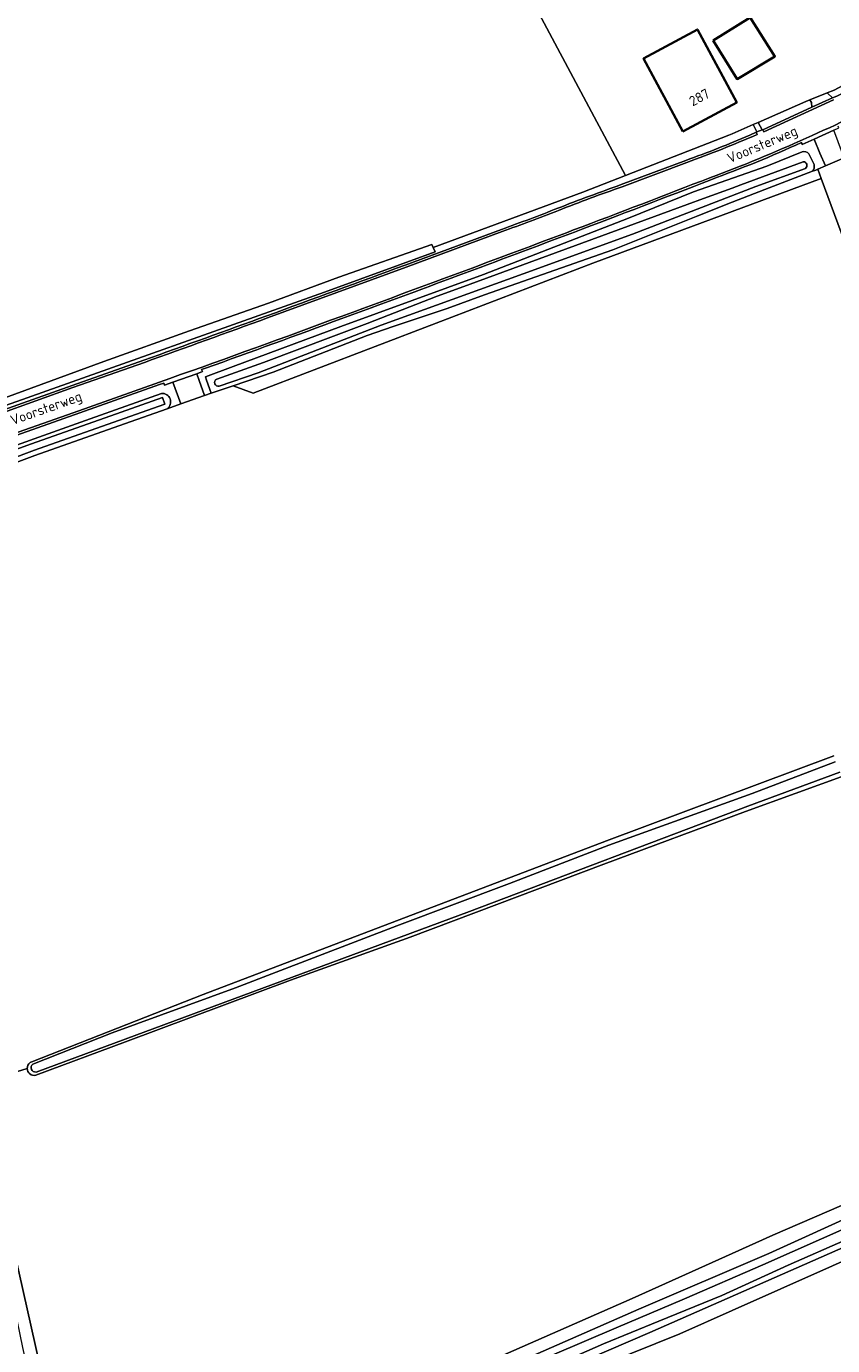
# Model space of a CAD drawing. Extents: x 199200 to 204075, y 460125 to 464703.
# Tile 39 of 174: x 201873 to 202018, y 462242 to 462479. Entities that reach past the tile are written whole.
import ezdxf
from ezdxf.enums import TextEntityAlignment as Align

# ---------------------------------------------------------------- set-up
doc = ezdxf.new("R2010")
doc.units = 0
for name, color, linetype, lineweight in [('B-WE-GR-BOS_LOOF-GV', 40, 'Continuous', 13), ('B-WE-GR-BOUWLAND-GV', 80, 'Continuous', 13), ('B-WE-GR-GRAS-GV', 60, 'Continuous', 13), ('B-WE-OG-BEBOUWING-GV', 7, 'Continuous', 35), ('B-WE-OG-BEBOUWING-T18', 10, 'Continuous', 18), ('B-WE-OG-TERREIN_CULTUURSCHEIDING-GV', 7, 'Continuous', 18), ('B-WE-OG-TERREIN_ERF-GV', 7, 'Continuous', 18), ('B-WE-OG-TOPOGRAFIE-T18', 10, 'Continuous', 18), ('B-WE-OG-WATER_GREPPEL-GV', 160, 'Continuous', 18), ('B-WE-OG-WATER_SLOOT-GV', 120, 'Continuous', 18), ('B-WE-VH-ONVERHARD-GV', 252, 'Continuous', 18), ('B-WE-VH-VERHARDING_ASFALT-GV', 252, 'Continuous', 18), ('B-WE-VH-VERHARDING_BETONSTRAATSTEEN-GV', 252, 'Continuous', 18), ('B-WE-VH-VERHARDING_GRASBETONSTEEN-GV', 70, 'Continuous', 18), ('B-WE-VH-VERHARDING_PUIN-GV', 252, 'Continuous', 18)]:
    doc.layers.add(name, color=color, linetype=linetype, lineweight=lineweight)
doc.styles.add('NLCS-ISO-M1000-T18', font='NLCS-ISO.ttf', dxfattribs={"height": 1.8})

msp = doc.modelspace()

# ---------------------------------------------------------------- linework, layer by layer
at = {"layer": 'B-WE-GR-BOS_LOOF-GV', "flags": 128}
msp.add_lwpolyline([(202045.28, 462465.973), (202045.292, 462465.949), (202043.668, 462465.021), (202041.471, 462463.98), (202036.961, 462462.13), (202030.485, 462459.354), (202024.355, 462456.926), (202022.505, 462456.232), (202021.193, 462455.667), (202020.794, 462455.498), (202020.06, 462455.187), (202016.721, 462453.77), (202015.344, 462453.177), (202015.958, 462451.516), (202029.702, 462414.313), (202031.02, 462417.311), (202033.634, 462422.187), (202037.749, 462428.581), (202052.393, 462452.038), (202069.094, 462474.917), (202068.903, 462474.96), (202065.907, 462475.377), (202064.123, 462475.228)], dxfattribs=at)
at = {"layer": 'B-WE-GR-BOUWLAND-GV', "flags": 128}
msp.add_lwpolyline([(201816.384, 462471.654), (201819.315, 462462.918), (201826.145, 462444.026), (201833.808, 462422.559), (201839.31, 462407.127), (201840.683, 462401.961), (201842.048, 462402.195), (201845.039, 462403.243), (201852.033, 462405.8), (201864.648, 462410.413), (201887.198, 462418.648), (201902.561, 462424.164), (201916.725, 462429.133), (201929.384, 462433.763), (201946.074, 462439.646), (201946.307, 462439.135), (201973.15, 462449.054), (201980.822, 462452.037), (201961.085, 462489.077)], dxfattribs=at)
at = {"layer": 'B-WE-GR-GRAS-GV', "flags": 128}
msp.add_lwpolyline([(201910.428, 462414.307), (201913.999, 462412.934), (201946.842, 462425.514), (201974.947, 462436.316), (202015.958, 462451.516), (202015.344, 462453.177), (202014.977, 462453.019), (202014.422, 462452.808), (202005.841, 462449.549), (202000, 462447.247), (201993.814, 462444.808), (201978.549, 462438.679), (201955.535, 462430.583), (201948.828, 462428.155), (201939.113, 462424.917), (201934.487, 462423.298), (201917.603, 462416.706)], close=True, dxfattribs=at)
for points in [[(202020.483, 462347.137), (202026.618, 462349.351), (202026.376, 462350.571), (202025.315, 462358.604), (202024.748, 462366.08), (202024.631, 462373.883), (202024.921, 462382.895), (202025.26, 462392.448), (202025.801, 462400.741), (202026.659, 462405.871), (202028.591, 462411.785), (202029.702, 462414.313), (202015.958, 462451.516), (201974.947, 462436.316), (201946.842, 462425.514), (201913.999, 462412.934), (201910.428, 462414.307), (201906.457, 462412.98), (201905.244, 462412.531), (201901.008, 462411.048), (201898.536, 462410.17), (201890.889, 462407.454), (201874.814, 462401.788), (201857.236, 462395.196)], [(201874.271, 462292.939), (201905.04, 462304.994), (201977.427, 462332.584), (202018.221, 462347.853)], [(201954.385, 462238.296), (201982.057, 462250.467), (202000, 462258.515), (202007.303, 462261.792), (202027.113, 462270.351), (202040.963, 462276.807), (202047.242, 462280.596), (202050.941, 462284.255), (202053.695, 462288.11), (202055.76, 462291.545), (202055.399, 462291.962), (202054.102, 462292.88), (202050.767, 462296.027), (202046.801, 462300.853), (202042.701, 462306.938), (202038.595, 462314.007), (202035.405, 462321.083), (202031.956, 462328.574), (202030.231, 462335.88), (202027.829, 462343.239), (202026.618, 462349.351), (202020.483, 462347.137)], [(202020.215, 462344.355), (202002.384, 462337.867), (201976.958, 462328.411), (201942.173, 462315.34), (201920.716, 462307.604), (201891.09, 462296.539), (201874.956, 462290.517)], [(201873.439, 462291.708), (201868.516, 462290.221)], [(201868.516, 462290.221), (201873.439, 462291.708)], [(201977.355, 462238.786), (201990.574, 462244.137), (202000, 462248.327), (202026.757, 462260.222), (202042.694, 462267.331), (202048.521, 462270.726), (202053.251, 462273.677), (202057.007, 462276.961), (202060.351, 462280.088), (202062.976, 462282.963), (202064.719, 462285.83), (202055.76, 462291.545), (202053.695, 462288.11), (202050.941, 462284.255), (202047.242, 462280.596), (202040.963, 462276.807), (202027.113, 462270.351), (202007.303, 462261.792), (202000, 462258.515), (201982.057, 462250.467), (201954.385, 462238.296)], [(201939.596, 462229.404), (201983.199, 462248.511), (202006.567, 462258.558), (202023.812, 462266.375), (202039.263, 462273.091), (202046.017, 462276.867), (202050.363, 462280.643), (202054.001, 462284.541), (202055.483, 462286.601), (202056.695, 462287.483), (202057.587, 462287.83), (202059.05, 462287.992), (202060.152, 462287.418), (202060.825, 462286.009), (202060.567, 462284.117), (202059.149, 462281.953), (202056.679, 462279.751), (202051.205, 462274.481), (202045.761, 462271.448), (202038.225, 462267.593), (202022.877, 462260.909), (201985.174, 462244.323), (201966.153, 462236.138)], [(201865.428, 462284.051), (201881.368, 462213.133)], [(202073.935, 462248.01), (202074.964, 462257.173), (202076.046, 462273.816), (202072.603, 462278.078), (202068.754, 462282.223), (202064.719, 462285.83), (202062.976, 462282.963), (202060.351, 462280.088), (202057.007, 462276.961), (202053.251, 462273.677), (202048.521, 462270.726), (202042.694, 462267.331), (202026.757, 462260.222), (202000, 462248.327), (201990.574, 462244.137), (201977.355, 462238.786)]]:
    msp.add_lwpolyline(points, dxfattribs=at)
at = {"layer": 'B-WE-GR-GRAS-GV'}
for points in [[(201873.439, 462291.708, -0.2533252), (201873.971, 462292.792)], [(201874.956, 462290.517, -0.4610222), (201873.439, 462291.708)], [(201873.971, 462292.792, -0.0855585), (201874.271, 462292.939)]]:
    msp.add_lwpolyline(points, format="xyb", dxfattribs=at)
at = {"layer": 'B-WE-OG-BEBOUWING-GV', "flags": 128}
for points in [[(201996.58, 462476.242), (202000.86, 462469.34), (202007.657, 462473.419), (202003.209, 462480.396)], [(201991.152, 462459.938), (202000.811, 462465.144), (201993.736, 462478.27), (201984.077, 462473.063)]]:
    msp.add_lwpolyline(points, close=True, dxfattribs=at)
at = {"layer": 'B-WE-OG-TERREIN_CULTUURSCHEIDING-GV', "flags": 128}
for points in [[(202029.292, 462472.069), (202030.545, 462472.906), (202030.88, 462473.127), (202031.303, 462473.796), (202031.474, 462474.507), (202030.891, 462474.192), (202018.289, 462467.365), (202017.053, 462466.868), (202017.068, 462466.84), (202018.013, 462465.965)], [(202003.151, 462459.25), (202004.301, 462459.785), (202004.424, 462459.849), (202003.74, 462461.168), (202000, 462459.527), (201999.36, 462459.246), (201980.822, 462452.037), (201973.15, 462449.054), (201946.307, 462439.135)], [(202014.422, 462452.808), (202014.977, 462453.019), (202015.344, 462453.177), (202016.721, 462453.77), (202015.741, 462456.062), (202014.702, 462458.549), (202012.566, 462457.571), (202012.418, 462457.934)], [(201905.244, 462412.531), (201906.457, 462412.98), (201905.626, 462415.318), (201905.417, 462415.919), (201910.383, 462417.743), (201929.734, 462424.899), (201955.325, 462434.276), (201981.343, 462444.395), (201993.056, 462449.089), (202006.211, 462453.732), (202012.539, 462456.274)], [(201980.077, 462450.388), (201991.679, 462454.748)], [(202013.737, 462455.93), (202014.678, 462454)], [(201941.305, 462435.957), (201958.578, 462442.351)], [(201946.307, 462439.135), (201946.66, 462438.36), (201926.786, 462431.088), (201871.558, 462411.49), (201852.499, 462404.766), (201849.912, 462403.854), (201842.377, 462400.955), (201839.437, 462400.034), (201838.866, 462399.855)], [(201841.968, 462400.375), (201868.158, 462409.584), (201881.505, 462414.339), (201894.374, 462418.868)], [(201905.458, 462417.457), (201904.749, 462417.201), (201904.875, 462416.822), (201903.858, 462416.459), (201904.297, 462415.215), (201905.244, 462412.531)], [(201898.536, 462410.17), (201901.008, 462411.048), (201899.579, 462414.93), (201898.092, 462414.398), (201897.975, 462414.769), (201897.185, 462414.526), (201882.859, 462409.434), (201867.614, 462404.075), (201833.699, 462392.006)], [(201808.841, 462381.169), (201815.218, 462383.628), (201823.333, 462386.887), (201837.057, 462391.593), (201842.104, 462393.006), (201845.096, 462393.879), (201863.072, 462400.657), (201884.749, 462408.337), (201897.551, 462412.924)]]:
    msp.add_lwpolyline(points, dxfattribs=at)
at = {"layer": 'B-WE-OG-TERREIN_CULTUURSCHEIDING-GV'}
for points in [[(202018.013, 462465.965, 0.0437854), (202029.292, 462472.069)], [(201991.679, 462454.748, 0.0124779), (202003.151, 462459.25)], [(202012.418, 462457.934, -0.0183006), (201996.123, 462451.265)], [(202012.539, 462456.274, -0.2741923), (202013.737, 462455.93)], [(202014.678, 462454, -0.244844), (202014.422, 462452.808)], [(201968.681, 462446.153, -0.0090876), (201980.077, 462450.388)], [(201996.123, 462451.265, -0.003283), (201971.658, 462441.89)], [(201958.578, 462442.351, 0.0060178), (201968.681, 462446.153)], [(201971.658, 462441.89, -0.0029474), (201929.931, 462426.376)], [(201916.459, 462426.84, 0.0000804), (201941.305, 462435.957)], [(201894.374, 462418.868, 0.0002259), (201916.459, 462426.84)], [(201929.931, 462426.376, -0.0037621), (201905.458, 462417.457)], [(201897.551, 462412.924, -0.7672328), (201898.536, 462410.17)]]:
    msp.add_lwpolyline(points, format="xyb", dxfattribs=at)
at = {"layer": 'B-WE-OG-TERREIN_CULTUURSCHEIDING-GV', "flags": 128}
msp.add_lwpolyline([(202013.935, 462465.612), (202013.192, 462465.313), (202004.645, 462461.564), (202005.371, 462460.238), (202005.468, 462460.255), (202006.24, 462460.614), (202014.284, 462464.27), (202014.194, 462465.125)], close=True, dxfattribs=at)
at = {"layer": 'B-WE-OG-TERREIN_ERF-GV', "flags": 128}
msp.add_lwpolyline([(202008.458, 462506.522), (202004.279, 462512.673), (202004.264, 462512.695), (202000.053, 462510.392), (202005.863, 462499.841), (201988.269, 462490.217), (201982.459, 462500.768), (201961.085, 462489.077), (201980.822, 462452.037), (201999.36, 462459.246), (202000, 462459.527), (202003.74, 462461.168), (202004.645, 462461.564), (202013.192, 462465.313), (202013.935, 462465.612), (202017.053, 462466.868), (202018.289, 462467.365), (202030.891, 462474.192), (202031.474, 462474.507)], dxfattribs=at)
for points in [[(201996.58, 462476.242), (202003.209, 462480.396), (202007.657, 462473.419), (202000.86, 462469.34)], [(201984.077, 462473.063), (201993.736, 462478.27), (202000.811, 462465.144), (201991.152, 462459.938)]]:
    msp.add_lwpolyline(points, close=True, dxfattribs=at)
at = {"layer": 'B-WE-OG-WATER_GREPPEL-GV', "flags": 128}
for points in [[(201852.499, 462404.766), (201871.558, 462411.49), (201926.786, 462431.088), (201946.66, 462438.36), (201946.307, 462439.135), (201946.074, 462439.646), (201929.384, 462433.763), (201916.725, 462429.133), (201902.561, 462424.164), (201887.198, 462418.648), (201864.648, 462410.413), (201852.033, 462405.8)], [(202018.49, 462346.767), (202003.554, 462341.13), (201977.871, 462331.841), (201960.013, 462324.918), (201939.807, 462317.327), (201918.106, 462309.011), (201910.816, 462306.196), (201888.665, 462298.163), (201874.42, 462292.524)], [(201875.031, 462291.108), (201952.824, 462319.927), (202002.805, 462338.83), (202019.285, 462344.946)]]:
    msp.add_lwpolyline(points, dxfattribs=at)
at = {"layer": 'B-WE-OG-WATER_GREPPEL-GV'}
msp.add_lwpolyline([(201874.42, 462292.524, 0.7631431), (201875.031, 462291.108)], format="xyb", dxfattribs=at)
at = {"layer": 'B-WE-OG-WATER_SLOOT-GV', "flags": 128}
for points in [[(202012.539, 462456.274), (202006.211, 462453.732), (201993.056, 462449.089), (201981.343, 462444.395), (201955.325, 462434.276), (201929.734, 462424.899), (201910.383, 462417.743), (201905.417, 462415.919), (201905.626, 462415.318), (201906.457, 462412.98), (201910.428, 462414.307), (201917.603, 462416.706), (201934.487, 462423.298), (201939.113, 462424.917), (201948.828, 462428.155), (201955.535, 462430.583), (201978.549, 462438.679), (201993.814, 462444.808), (202000, 462447.247), (202005.841, 462449.549), (202014.422, 462452.808)], [(201907.474, 462415.492), (201915.861, 462418.483), (201934.434, 462425.439), (201947.038, 462430.38), (201951.14, 462431.851), (201988.957, 462445.728), (201994.855, 462447.925), (202000, 462449.788), (202001.562, 462450.354), (202012.752, 462454.51)], [(202012.752, 462454.51), (202001.562, 462450.354), (202000, 462449.788), (201994.855, 462447.925), (201988.957, 462445.728), (201951.14, 462431.851), (201947.038, 462430.38), (201934.434, 462425.439), (201915.861, 462418.483), (201907.474, 462415.492)], [(202014.678, 462454), (202013.737, 462455.93)], [(202013.133, 462453.31), (202004.254, 462450.053), (201982.106, 462441.487), (201962.435, 462434.392), (201936.945, 462425.167), (201914.891, 462416.636), (201907.901, 462414.204)], [(201907.901, 462414.204), (201914.891, 462416.636), (201936.945, 462425.167), (201962.435, 462434.392), (201982.106, 462441.487), (202004.254, 462450.053), (202013.133, 462453.31)], [(201897.551, 462412.924), (201884.749, 462408.337), (201863.072, 462400.657), (201845.096, 462393.879), (201842.104, 462393.006), (201837.057, 462391.593), (201823.333, 462386.887), (201815.218, 462383.628), (201808.841, 462381.169)], [(201812.509, 462381.648), (201817.222, 462383.196), (201822.862, 462385.395), (201827.601, 462387.223), (201835.907, 462390.023), (201838.981, 462391.057), (201840.819, 462391.469), (201842.412, 462391.734), (201845.991, 462392.86), (201851.888, 462394.804), (201861.917, 462398.773), (201865.04, 462400.164), (201871.368, 462402.824), (201874.223, 462403.895), (201890.298, 462409.561), (201897.738, 462412.203), (201898.152, 462411.014), (201890.844, 462408.418), (201874.769, 462402.752), (201857.191, 462396.16), (201849.443, 462393.153), (201843.545, 462391.071), (201842.988, 462390.971)], [(201857.191, 462396.16), (201874.769, 462402.752), (201890.844, 462408.418), (201898.152, 462411.014), (201897.738, 462412.203), (201890.298, 462409.561), (201874.223, 462403.895), (201871.368, 462402.824)], [(201842.865, 462389.967), (201843.59, 462390.107), (201849.488, 462392.189), (201857.236, 462395.196), (201874.814, 462401.788), (201890.889, 462407.454), (201898.536, 462410.17)], [(202018.221, 462347.853), (201977.427, 462332.584), (201905.04, 462304.994), (201874.271, 462292.939)], [(201874.42, 462292.524), (201888.665, 462298.163), (201910.816, 462306.196), (201918.106, 462309.011), (201939.807, 462317.327), (201960.013, 462324.918), (201977.871, 462331.841), (202003.554, 462341.13), (202018.49, 462346.767)], [(201874.956, 462290.517), (201891.09, 462296.539), (201920.716, 462307.604), (201942.173, 462315.34), (201976.958, 462328.411), (202002.384, 462337.867), (202020.215, 462344.355)], [(202019.285, 462344.946), (202002.805, 462338.83), (201952.824, 462319.927), (201875.031, 462291.108)], [(201863.071, 462287.86), (201863.214, 462287.168), (201872.595, 462241.646), (201873.14, 462239.213), (201878.712, 462212.532), (201880.495, 462212.935), (201881.368, 462213.133), (201865.428, 462284.051), (201864.959, 462286.445)], [(201966.153, 462236.138), (201985.174, 462244.323), (202022.877, 462260.909), (202038.225, 462267.593), (202045.761, 462271.448), (202051.205, 462274.481), (202056.679, 462279.751), (202059.149, 462281.953), (202060.567, 462284.117), (202060.825, 462286.009), (202060.152, 462287.418), (202059.05, 462287.992), (202057.587, 462287.83), (202056.695, 462287.483), (202055.483, 462286.601), (202054.001, 462284.541), (202050.363, 462280.643), (202046.017, 462276.867), (202039.263, 462273.091), (202023.812, 462266.375), (202006.567, 462258.558), (201983.199, 462248.511), (201939.596, 462229.404)], [(202050.925, 462278.414), (202053.677, 462281.071), (202056.546, 462284.412), (202058.516, 462287.063), (202060.093, 462286.109), (202060.083, 462285.402), (202059.939, 462284.748), (202059.209, 462283.57), (202055.274, 462279.438), (202051.664, 462276.196), (202048.622, 462273.904), (202043.388, 462271.098), (202032.372, 462266.091), (202020.406, 462260.978), (202010.06, 462256.428), (201998.107, 462251.014), (201986.808, 462246.405), (201976.87, 462242.288), (201968.884, 462238.793)], [(201968.884, 462238.793), (201976.87, 462242.288), (201986.808, 462246.405), (201998.107, 462251.014), (202010.06, 462256.428), (202020.406, 462260.978), (202032.372, 462266.091), (202043.388, 462271.098), (202048.622, 462273.904), (202051.664, 462276.196), (202055.274, 462279.438), (202059.209, 462283.57), (202059.939, 462284.748), (202060.083, 462285.402), (202060.093, 462286.109), (202058.516, 462287.063), (202056.546, 462284.412), (202053.677, 462281.071), (202050.925, 462278.414)], [(202040.88, 462272.202), (202037.467, 462270.553), (202034.049, 462268.958), (202026.683, 462265.88), (202016.042, 462261.136), (202005.502, 462256.495), (201991.41, 462250.398), (201979.141, 462245.168), (201967.658, 462240.257), (201956.839, 462235.574), (201944.583, 462230.14), (201936.592, 462226.481), (201930.731, 462223.969), (201917.004, 462218.152), (201903.313, 462212.218), (201892.102, 462207.828), (201890.71, 462207.142), (201890.27, 462206.633), (201890.032, 462206.417), (201889.42, 462206.144)], [(201967.658, 462240.257), (201979.141, 462245.168), (201991.41, 462250.398), (202005.502, 462256.495), (202016.042, 462261.136), (202026.683, 462265.88), (202034.049, 462268.958), (202037.467, 462270.553), (202040.88, 462272.202)]]:
    msp.add_lwpolyline(points, dxfattribs=at)
at = {"layer": 'B-WE-OG-WATER_SLOOT-GV'}
for points in [[(202013.737, 462455.93, 0.2741923), (202012.539, 462456.274)], [(202012.752, 462454.51, -0.689589), (202013.133, 462453.31)], [(202013.133, 462453.31, 0.689589), (202012.752, 462454.51)], [(202014.422, 462452.808, 0.244844), (202014.678, 462454)], [(201907.901, 462414.204, -0.9193653), (201907.474, 462415.492)], [(201907.474, 462415.492, 0.9193653), (201907.901, 462414.204)], [(201898.536, 462410.17, 0.7672328), (201897.551, 462412.924)], [(201873.971, 462292.792, 0.2533252), (201873.439, 462291.708)], [(201873.439, 462291.708, 0.4610222), (201874.956, 462290.517)], [(201874.271, 462292.939, 0.0855585), (201873.971, 462292.792)], [(201875.031, 462291.108, -0.7631431), (201874.42, 462292.524)]]:
    msp.add_lwpolyline(points, format="xyb", dxfattribs=at)
at = {"layer": 'B-WE-VH-ONVERHARD-GV', "flags": 128}
for points in [[(202020.06, 462455.187), (202019.771, 462455.988), (202019.018, 462458.074), (202018.259, 462460.177), (202014.702, 462458.549), (202015.741, 462456.062), (202016.721, 462453.77)], [(201905.244, 462412.531), (201904.297, 462415.215), (201903.858, 462416.459), (201899.579, 462414.93), (201901.008, 462411.048)]]:
    msp.add_lwpolyline(points, close=True, dxfattribs=at)
at = {"layer": 'B-WE-VH-VERHARDING_ASFALT-GV'}
for points in [[(202013.268, 462458.761, 0.0193842), (202029.696, 462466.67)], [(202004.448, 462459.387, -0.0151959), (201991.817, 462454.373)], [(201995.985, 462451.641, 0.0195111), (202013.268, 462458.761)], [(201980.214, 462450.012, 0.0091432), (201968.827, 462445.78)], [(201971.517, 462442.264, 0.0032962), (201995.985, 462451.641)], [(201968.827, 462445.78, -0.0059264), (201958.716, 462441.975)], [(201929.794, 462426.752, 0.002932), (201971.517, 462442.264)], [(201916.597, 462426.464, -0.0001346), (201894.508, 462418.491)], [(201899.046, 462415.612, 0.0046606), (201929.794, 462426.752)]]:
    msp.add_lwpolyline(points, format="xyb", dxfattribs=at)
at = {"layer": 'B-WE-VH-VERHARDING_ASFALT-GV', "flags": 128}
for points in [[(202018.163, 462465.594), (202005.665, 462459.882), (202005.468, 462460.255), (202005.371, 462460.238), (202004.424, 462459.849), (202004.301, 462459.785), (202004.448, 462459.387)], [(201991.817, 462454.373), (201980.214, 462450.012)], [(201958.716, 462441.975), (201941.444, 462435.582), (201916.597, 462426.464)], [(201894.508, 462418.491), (201881.639, 462413.962), (201868.291, 462409.207), (201842.099, 462399.997)], [(201833.565, 462392.383), (201867.481, 462404.452), (201882.726, 462409.811), (201899.046, 462415.612)]]:
    msp.add_lwpolyline(points, dxfattribs=at)
at = {"layer": 'B-WE-VH-VERHARDING_BETONSTRAATSTEEN-GV', "flags": 128}
msp.add_lwpolyline([(202004.424, 462459.849), (202005.371, 462460.238), (202004.645, 462461.564), (202003.74, 462461.168)], close=True, dxfattribs=at)
at = {"layer": 'B-WE-VH-VERHARDING_GRASBETONSTEEN-GV'}
for points in [[(202029.292, 462472.069, -0.0437854), (202018.013, 462465.965)], [(202029.696, 462466.67, -0.0193842), (202013.268, 462458.761)], [(202003.151, 462459.25, -0.0124779), (201991.679, 462454.748)], [(201991.817, 462454.373, 0.0151959), (202004.448, 462459.387)], [(202013.268, 462458.761, -0.0195111), (201995.985, 462451.641)], [(201996.123, 462451.265, 0.0183006), (202012.418, 462457.934)], [(201980.077, 462450.388, 0.0090876), (201968.681, 462446.153)], [(201968.827, 462445.78, -0.0091432), (201980.214, 462450.012)], [(201995.985, 462451.641, -0.0032962), (201971.517, 462442.264)], [(201971.658, 462441.89, 0.003283), (201996.123, 462451.265)], [(201968.681, 462446.153, -0.0060178), (201958.578, 462442.351)], [(201958.716, 462441.975, 0.0059264), (201968.827, 462445.78)], [(201971.517, 462442.264, -0.002932), (201929.794, 462426.752)], [(201929.931, 462426.376, 0.0029474), (201971.658, 462441.89)], [(201941.305, 462435.957, -0.0000804), (201916.459, 462426.84)], [(201916.459, 462426.84, -0.0002259), (201894.374, 462418.868)], [(201894.508, 462418.491, 0.0001346), (201916.597, 462426.464)], [(201929.794, 462426.752, -0.0046606), (201899.046, 462415.612)], [(201905.458, 462417.457, 0.0037621), (201929.931, 462426.376)]]:
    msp.add_lwpolyline(points, format="xyb", dxfattribs=at)
at = {"layer": 'B-WE-VH-VERHARDING_GRASBETONSTEEN-GV', "flags": 128}
for points in [[(202018.013, 462465.965), (202018.001, 462465.96), (202014.284, 462464.27), (202006.24, 462460.614), (202005.468, 462460.255), (202005.665, 462459.882), (202018.163, 462465.594)], [(202004.448, 462459.387), (202004.301, 462459.785), (202003.151, 462459.25)], [(202012.418, 462457.934), (202012.566, 462457.571), (202014.702, 462458.549), (202018.259, 462460.177), (202019.157, 462460.588), (202019.015, 462460.909)], [(201991.679, 462454.748), (201980.077, 462450.388)], [(201980.214, 462450.012), (201991.817, 462454.373)], [(201958.578, 462442.351), (201941.305, 462435.957)], [(201916.597, 462426.464), (201941.444, 462435.582), (201958.716, 462441.975)], [(201894.374, 462418.868), (201881.505, 462414.339), (201868.158, 462409.584), (201841.968, 462400.375)], [(201833.699, 462392.006), (201867.614, 462404.075), (201882.859, 462409.434), (201897.185, 462414.526), (201897.975, 462414.769), (201898.092, 462414.398), (201899.579, 462414.93), (201903.858, 462416.459), (201904.875, 462416.822), (201904.749, 462417.201), (201905.458, 462417.457)], [(201842.099, 462399.997), (201868.291, 462409.207), (201881.639, 462413.962), (201894.508, 462418.491)], [(201899.046, 462415.612), (201882.726, 462409.811), (201867.481, 462404.452), (201833.565, 462392.383)]]:
    msp.add_lwpolyline(points, dxfattribs=at)
at = {"layer": 'B-WE-VH-VERHARDING_PUIN-GV', "flags": 128}
msp.add_lwpolyline([(202018.013, 462465.965), (202017.068, 462466.84), (202017.053, 462466.868), (202013.935, 462465.612), (202014.194, 462465.125), (202014.284, 462464.27), (202018.001, 462465.96)], close=True, dxfattribs=at)

# ---------------------------------------------------------------- texts
at = {"layer": 'B-WE-OG-BEBOUWING-T18', "style": 'NLCS-ISO-M1000-T18'}
msp.add_text('287', height=1.8, rotation=28.3, dxfattribs=at).set_placement((201994.084, 462466.062), align=Align.MIDDLE)
at = {"layer": 'B-WE-OG-TOPOGRAFIE-T18', "style": 'NLCS-ISO-M1000-T18'}
for rotation, p in [(22.8, (202005.473, 462457.369)), (19.6, (201876.919, 462410.023))]:
    msp.add_text('Voorsterweg', height=1.8, rotation=rotation, dxfattribs=at).set_placement(p, align=Align.MIDDLE)

doc.saveas('drawing.dxf')
